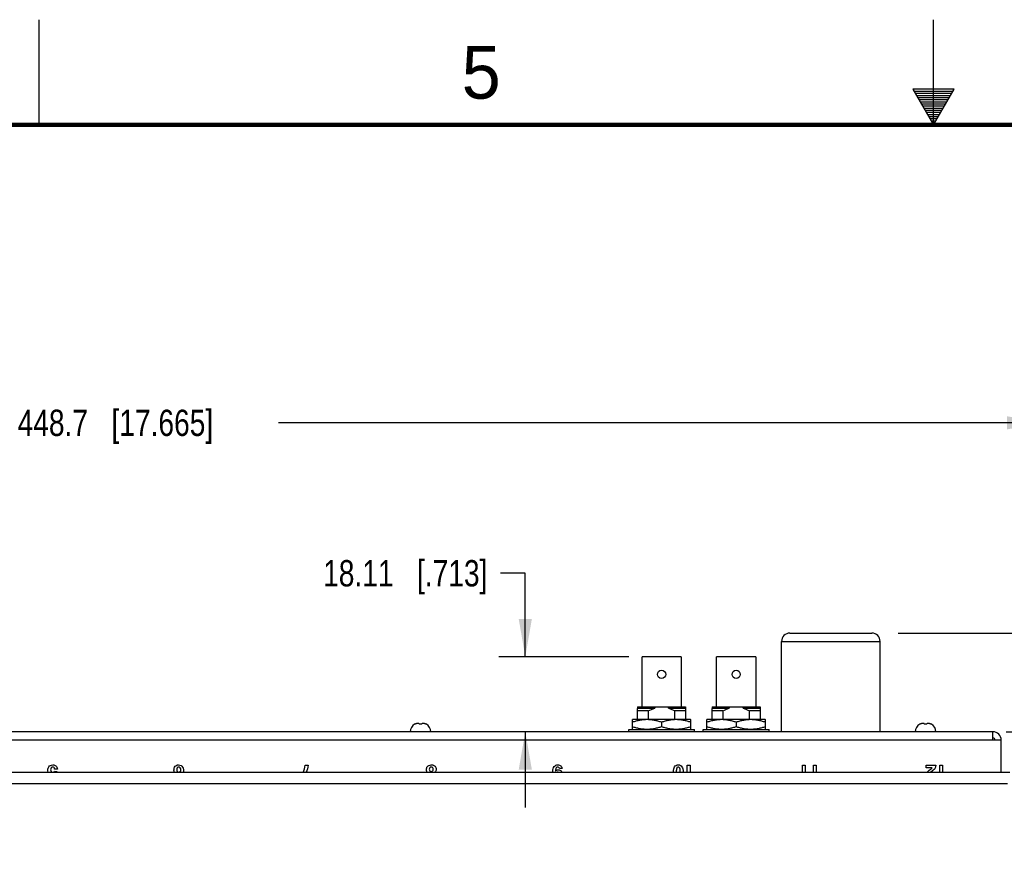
# Model space of a CAD drawing. Header units: inches. Extents: x 0 to 34, y 0 to 22.
# Tile 30 of 88: x 12.7 to 17.3, y 18 to 22. Entities that reach past the tile are written whole.
import ezdxf

# ---------------------------------------------------------------- set-up
doc = ezdxf.new("R2010")
doc.units = ezdxf.units.IN
doc.header["$LTSCALE"] = 1.87
doc.header["$MEASUREMENT"] = 0
doc.layers.get('0').update_dxf_attribs({"linetype": 'CONTINUOUS'})
doc.layers.add('DIMENSIONS', color=7, linetype='CONTINUOUS')
doc.styles.get("Standard").update_dxf_attribs({"font": 'txt', "width": 0.8})
doc.styles.add('TEXTSTYLE_2', font='txt')
doc.dimstyles.new('DIMSTYLE_1', dxfattribs={"dimtxt": 0.125, "dimasz": 0.18, "dimexe": 0.125, "dimexo": 0.0625, "dimgap": 0.0625, "dimtad": 0, "dimtih": 1, "dimtoh": 1, "dimlfac": 2, "dimdsep": 46, "dimtxsty": 'STANDARD', "dimblk": '_FILLED', "dimblk1": '_FILLED', "dimblk2": '_FILLED', "dimcen": 0.09, "dimadec": 0, "dimazin": 0, "dimtp": 0.001, "dimtm": 0.001, "dimtfac": 1, "dimtofl": 0, "dimtmove": 0, "dimatfit": 3, "dimldrblk": '_FILLED', "dimfxl": 1, "dimtolj": 1, "dimarcsym": 0})

# ---------------------------------------------------------------- blocks, each defined once
blk = doc.blocks.new('_FILLED')
at = {"color": 0, "linetype": 'BYBLOCK'}
blk.add_solid([(0, 0), (-1, 0.174), (-1, -0.174)], dxfattribs=at)
blk = doc.blocks.new('*D0')
at = {"layer": 'DIMENSIONS', "color": 2, "linetype": 'CONTINUOUS'}
for p, q in [((18.2786, 19.0843), (18.2786, 19.4443)), ((16.8315, 19.0843), (18.4036, 19.0843)), ((17.3447, 18.6153), (18.4036, 18.6153)), ((18.2786, 18.6153), (18.2786, 18.2553))]:
    blk.add_line(p, q, dxfattribs=at)
at = {"layer": 'DIMENSIONS', "color": 2, "linetype": 'CONTINUOUS', "xscale": 0.18, "yscale": 0.18, "zscale": 0.18}
for p, rotation in [((18.2786, 19.0843), 270), ((18.2786, 18.6153), 90)]:
    blk.add_blockref('_FILLED', p, dxfattribs=dict(at, rotation=rotation))
at = {"layer": 'DIMENSIONS', "color": 2, "linetype": 'CONTINUOUS', "insert": (18.2786, 18.9123), "char_height": 0.125, "width": 1.225, "attachment_point": 2, "line_spacing_factor": 0.9}
blk.add_mtext('23.83{\\Ftxt.shx;\\W1.000000;\\H0.125000; }[.938]', dxfattribs=at)
blk = doc.blocks.new('*D15')
at = {"layer": 'DIMENSIONS', "color": 2, "linetype": 'CONTINUOUS'}
for p, q in [((15.0602, 19.3688), (14.9427, 19.3688)), ((15.0602, 18.9718), (15.0602, 19.3688)), ((15.5525, 18.9718), (14.9352, 18.9718)), ((15.0602, 18.6153), (15.0602, 18.2553))]:
    blk.add_line(p, q, dxfattribs=at)
at = {"layer": 'DIMENSIONS', "color": 2, "linetype": 'CONTINUOUS', "xscale": 0.18, "yscale": 0.18, "zscale": 0.18}
for p, rotation in [((15.0602, 18.9718), 270), ((15.0602, 18.6153), 90)]:
    blk.add_blockref('_FILLED', p, dxfattribs=dict(at, rotation=rotation))
at = {"layer": 'DIMENSIONS', "color": 2, "linetype": 'CONTINUOUS', "insert": (14.8802, 19.4313), "char_height": 0.125, "width": 1.225, "attachment_point": 3, "line_spacing_factor": 0.9}
blk.add_mtext('18.11{\\Ftxt.shx;\\W1.000000;\\H0.125000; }[.713]', dxfattribs=at)
blk = doc.blocks.new('*D16')
at = {"layer": 'DIMENSIONS', "color": 2, "linetype": 'CONTINUOUS'}
for p, q in [((8.6959, 18.1097), (8.6959, 20.2089)), ((17.5286, 18.1097), (17.5286, 20.2089)), ((8.6959, 20.0839), (12.3373, 20.0839)), ((17.5286, 20.0839), (13.8873, 20.0839))]:
    blk.add_line(p, q, dxfattribs=at)
at = {"layer": 'DIMENSIONS', "color": 2, "linetype": 'CONTINUOUS', "xscale": 0.18, "yscale": 0.18, "zscale": 0.18, "rotation": 180}
blk.add_blockref('_FILLED', (8.6959, 20.0839), dxfattribs=at)
at = {"layer": 'DIMENSIONS', "color": 2, "linetype": 'CONTINUOUS', "xscale": 0.18, "yscale": 0.18, "zscale": 0.18}
blk.add_blockref('_FILLED', (17.5286, 20.0839), dxfattribs=at)
at = {"layer": 'DIMENSIONS', "color": 2, "linetype": 'CONTINUOUS', "insert": (13.1123, 20.1464), "char_height": 0.125, "width": 1.425, "attachment_point": 2, "line_spacing_factor": 0.9}
blk.add_mtext('448.7{\\Ftxt.shx;\\W1.000000;\\H0.125000; }[17.665]', dxfattribs=at)

msp = doc.modelspace()

# ---------------------------------------------------------------- linework, layer by layer
at = {"color": 2, "linetype": 'CONTINUOUS'}
for p, q in [((12.75, 21.5), (12.75, 22)), ((17, 21.5), (17, 22)), ((16.902, 21.6697), (17, 21.5)), ((17.098, 21.6697), (16.902, 21.6697)), ((17, 21.5), (17.098, 21.6697)), ((16.9076, 21.66), (17.0924, 21.66)), ((16.9134, 21.65), (17.0866, 21.65)), ((16.9192, 21.64), (17.0808, 21.64)), ((16.925, 21.63), (17.0751, 21.63)), ((16.9307, 21.62), (17.0693, 21.62)), ((16.9365, 21.61), (17.0635, 21.61)), ((16.9423, 21.6), (17.0578, 21.6)), ((16.9481, 21.59), (17.052, 21.59)), ((16.9538, 21.58), (17.0462, 21.58)), ((16.9596, 21.57), (17.0404, 21.57)), ((16.9654, 21.56), (17.0347, 21.56)), ((16.9712, 21.55), (17.0289, 21.55)), ((16.9769, 21.54), (17.0231, 21.54)), ((16.9827, 21.53), (17.0173, 21.53)), ((16.9885, 21.52), (17.0116, 21.52)), ((16.9942, 21.51), (17.0058, 21.51))]:
    msp.add_line(p, q, dxfattribs=at)
at = {"color": 7, "linetype": 'CONTINUOUS'}
for p, q in [((16.2779, 18.6153), (16.2779, 19.0443)), ((16.2779, 19.0443), (16.7466, 19.0443)), ((16.3179, 19.0843), (16.7066, 19.0843)), ((16.7466, 18.6153), (16.7466, 19.0443)), ((15.615, 18.7343), (15.615, 18.9718)), ((15.8005, 18.9718), (15.615, 18.9718)), ((15.8005, 18.9718), (15.8005, 18.7343)), ((15.9695, 18.7343), (15.9695, 18.9718)), ((16.155, 18.9718), (15.9695, 18.9718)), ((16.155, 18.9718), (16.155, 18.7343)), ((15.594, 18.7268), (15.5937, 18.7265)), ((15.5937, 18.6733), (15.5937, 18.7265)), ((15.594, 18.7343), (15.594, 18.7268)), ((15.594, 18.7343), (15.8215, 18.7343)), ((15.594, 18.7268), (15.6752, 18.7268)), ((15.6752, 18.7343), (15.6752, 18.7268)), ((15.7403, 18.7268), (15.7403, 18.7343)), ((15.7403, 18.7268), (15.8215, 18.7268)), ((15.8215, 18.7343), (15.8215, 18.7268)), ((15.8215, 18.7268), (15.8218, 18.7265)), ((15.8218, 18.7265), (15.8218, 18.6733)), ((15.9485, 18.7268), (15.9482, 18.7265)), ((15.9482, 18.6733), (15.9482, 18.7265)), ((15.9485, 18.7343), (15.9485, 18.7268)), ((15.9485, 18.7343), (16.176, 18.7343)), ((15.9485, 18.7268), (16.0297, 18.7268)), ((16.0297, 18.7343), (16.0297, 18.7268)), ((16.0948, 18.7268), (16.0948, 18.7343)), ((16.0948, 18.7268), (16.176, 18.7268)), ((16.176, 18.7343), (16.176, 18.7268)), ((16.176, 18.7268), (16.1763, 18.7265)), ((16.1763, 18.7265), (16.1763, 18.6733)), ((15.5695, 18.6733), (15.569, 18.6731)), ((15.569, 18.6266), (15.569, 18.6731)), ((15.846, 18.6733), (15.5695, 18.6733)), ((15.644, 18.7143), (15.5937, 18.7143)), ((15.644, 18.7143), (15.644, 18.6733)), ((15.7715, 18.6733), (15.7715, 18.7143)), ((15.8218, 18.7143), (15.7715, 18.7143)), ((15.846, 18.6733), (15.8465, 18.6731)), ((15.8465, 18.6266), (15.8465, 18.6731)), ((15.924, 18.6733), (15.9235, 18.6731)), ((15.9235, 18.6266), (15.9235, 18.6731)), ((16.2005, 18.6733), (15.924, 18.6733)), ((15.9985, 18.7143), (15.9482, 18.7143)), ((15.9985, 18.7143), (15.9985, 18.6733)), ((16.126, 18.6733), (16.126, 18.7143)), ((16.1763, 18.7143), (16.126, 18.7143)), ((16.2005, 18.6733), (16.201, 18.6731)), ((16.201, 18.6266), (16.201, 18.6731)), ((14.5353, 18.6509), (14.5344, 18.6509)), ((14.555, 18.6545), (14.5455, 18.6545)), ((14.5554, 18.6509), (14.5549, 18.6552)), ((14.5691, 18.6509), (14.5554, 18.6509)), ((14.5696, 18.6552), (14.5691, 18.6509)), ((14.579, 18.6545), (14.5695, 18.6545)), ((14.5901, 18.6509), (14.5892, 18.6509)), ((15.5515, 18.6153), (15.5515, 18.6263)), ((15.5515, 18.6263), (15.864, 18.6263)), ((15.569, 18.6266), (15.5695, 18.6263)), ((15.7078, 18.6607), (15.7078, 18.639)), ((15.8465, 18.6266), (15.846, 18.6263)), ((15.864, 18.6153), (15.864, 18.6263)), ((15.906, 18.6153), (15.906, 18.6263)), ((15.906, 18.6263), (16.2185, 18.6263)), ((15.9235, 18.6266), (15.924, 18.6263)), ((16.0623, 18.6607), (16.0623, 18.639)), ((16.201, 18.6266), (16.2005, 18.6263)), ((16.2185, 18.6153), (16.2185, 18.6263)), ((16.9353, 18.6509), (16.9344, 18.6509)), ((16.955, 18.6545), (16.9455, 18.6545)), ((16.9554, 18.6509), (16.9549, 18.6552)), ((16.9691, 18.6509), (16.9554, 18.6509)), ((16.9696, 18.6552), (16.9691, 18.6509)), ((16.979, 18.6545), (16.9695, 18.6545)), ((16.9901, 18.6509), (16.9892, 18.6509)), ((17.3623, 18.4222), (8.8623, 18.4222)), ((17.3514, 18.4212), (8.8731, 18.4212)), ((8.8731, 18.37), (17.3514, 18.37))]:
    msp.add_line(p, q, dxfattribs=at)
at = {"color": 3, "linetype": 'CONTINUOUS'}
for p, q in [((17.3217, 18.5758), (8.9028, 18.5758)), ((17.2822, 18.6153), (8.9423, 18.6153)), ((17.2822, 18.5758), (17.2822, 18.6153)), ((17.3217, 18.4222), (17.3217, 18.5758))]:
    msp.add_line(p, q, dxfattribs=at)
at = {"color": 40, "linetype": 'CONTINUOUS'}
for p, q in [((12.8369, 18.4383), (12.8237, 18.4383)), ((14.0142, 18.4561), (14.0277, 18.4561)), ((15.2222, 18.4407), (15.2222, 18.4408)), ((15.2353, 18.4407), (15.2222, 18.4407)), ((15.83, 18.4222), (15.83, 18.4561)), ((15.83, 18.4561), (15.8431, 18.4561)), ((15.8431, 18.4561), (15.8431, 18.4222)), ((16.3779, 18.4222), (16.3779, 18.4561)), ((16.3779, 18.4561), (16.391, 18.4561)), ((16.391, 18.4561), (16.391, 18.4222)), ((16.43, 18.4222), (16.43, 18.4561)), ((16.43, 18.4561), (16.4431, 18.4561)), ((16.4431, 18.4561), (16.4431, 18.4222)), ((16.9654, 18.4445), (16.9654, 18.4561)), ((16.9654, 18.4561), (17.0109, 18.4561)), ((16.9943, 18.4445), (16.9654, 18.4445)), ((17.03, 18.4222), (17.03, 18.4561)), ((17.03, 18.4561), (17.0431, 18.4561)), ((17.0431, 18.4561), (17.0431, 18.4222)), ((12.8231, 18.4278), (12.8348, 18.4272)), ((12.8348, 18.4272), (12.8342, 18.4222)), ((15.2036, 18.4288), (15.2038, 18.4286)), ((16.9954, 18.4296), (16.9855, 18.4222))]:
    msp.add_line(p, q, dxfattribs=at)
at = {"color": 7, "linetype": 'CONTINUOUS', "const_width": 0.02}
msp.add_lwpolyline([(33.5, 21.5), (0.5, 21.5)], dxfattribs=at)
at = {"color": 7, "linetype": 'CONTINUOUS'}
for centre in [(15.7078, 18.8883), (16.0623, 18.8883)]:
    msp.add_circle(centre, 0.0195, dxfattribs=at)
for centre, radius, start, end in [((16.3179, 19.0443), 0.04, 90, 180), ((16.7066, 19.0443), 0.04, 0, 90), ((14.5533, 18.6153), 0.0403, 117.955, 180), ((14.5541, 18.6138), 0.0416, 113.2281, 116.8447), ((14.5542, 18.6136), 0.0419, 111.4992, 113.2294), ((14.5543, 18.6134), 0.0421, 109.9243, 111.4993), ((14.5543, 18.6131), 0.0423, 108.0743, 109.9236), ((14.5544, 18.6129), 0.0426, 107.0147, 108.0751), ((14.5545, 18.6125), 0.043, 105.1504, 107.0133), ((14.5546, 18.6122), 0.0433, 104.4642, 105.1519), ((14.5547, 18.6117), 0.0438, 102.2016, 104.4607), ((14.5622, 18.5771), 0.0793, 101.2436, 102.205), ((14.5622, 18.5771), 0.0793, 100.5366, 101.2436), ((14.5622, 18.5771), 0.0793, 100.3686, 100.5366), ((14.5622, 18.5771), 0.0793, 99.5681, 100.3686), ((14.5557, 18.5971), 0.0585, 95.6339, 96.5392), ((14.5557, 18.5971), 0.0586, 95.2309, 95.634), ((14.5557, 18.597), 0.0586, 94.7286, 95.2308), ((14.5557, 18.597), 0.0586, 94.1975, 94.7286), ((14.5557, 18.597), 0.0586, 93.8272, 94.1975), ((14.5557, 18.5969), 0.0587, 92.9324, 93.8271), ((14.551, 18.6353), 0.0203, 83.4575, 84.9685), ((14.5509, 18.6351), 0.0205, 82.837, 83.4587), ((14.5509, 18.635), 0.0206, 81.9493, 82.8367), ((14.5509, 18.6348), 0.0208, 81.1149, 81.9493), ((14.5509, 18.6347), 0.0209, 80.4487, 81.1151), ((14.5508, 18.6344), 0.0212, 78.9622, 80.447), ((14.5737, 18.6344), 0.0212, 99.553, 101.0378), ((14.5736, 18.6347), 0.0209, 98.896, 99.5513), ((14.5736, 18.6348), 0.0208, 98.0507, 98.8962), ((14.5736, 18.635), 0.0206, 97.1755, 98.0507), ((14.5736, 18.6351), 0.0205, 96.5414, 97.1752), ((14.5735, 18.6353), 0.0203, 95.0315, 96.5425), ((14.5688, 18.5969), 0.0587, 86.1731, 87.0676), ((14.5688, 18.597), 0.0586, 85.8001, 86.173), ((14.5688, 18.597), 0.0586, 85.2717, 85.8002), ((14.5688, 18.597), 0.0586, 84.7671, 85.2717), ((14.5688, 18.5971), 0.0586, 84.3663, 84.7671), ((14.5688, 18.5971), 0.0585, 83.4608, 84.3663), ((14.5623, 18.5771), 0.0793, 79.6314, 80.4319), ((14.5623, 18.5771), 0.0793, 79.4598, 79.6314), ((14.5623, 18.5771), 0.0793, 78.7565, 79.4598), ((14.5623, 18.5771), 0.0793, 77.795, 78.7564), ((14.5698, 18.6117), 0.0438, 75.5393, 77.7984), ((14.5699, 18.6122), 0.0433, 74.8481, 75.5358), ((14.57, 18.6125), 0.043, 72.9868, 74.8496), ((14.5701, 18.6129), 0.0426, 71.925, 72.9853), ((14.5702, 18.6131), 0.0423, 70.0764, 71.9258), ((14.5702, 18.6134), 0.0421, 68.5007, 70.0757), ((14.5703, 18.6136), 0.0419, 66.7707, 68.5009), ((14.5704, 18.6138), 0.0416, 63.1553, 66.7719), ((14.5712, 18.6153), 0.0403, 0, 62.045), ((16.9533, 18.6153), 0.0403, 117.955, 180), ((16.9541, 18.6138), 0.0416, 113.2281, 116.8447), ((16.9542, 18.6136), 0.0419, 111.4992, 113.2294), ((16.9543, 18.6134), 0.0421, 109.9243, 111.4993), ((16.9543, 18.6131), 0.0423, 108.0743, 109.9236), ((16.9544, 18.6129), 0.0426, 107.0147, 108.0751), ((16.9545, 18.6125), 0.043, 105.1504, 107.0133), ((16.9546, 18.6122), 0.0433, 104.4642, 105.1519), ((16.9547, 18.6117), 0.0438, 102.2016, 104.4607), ((16.9622, 18.5771), 0.0793, 101.2436, 102.205), ((16.9622, 18.5771), 0.0793, 100.5366, 101.2436), ((16.9622, 18.5771), 0.0793, 100.3686, 100.5366), ((16.9622, 18.5771), 0.0793, 99.5681, 100.3686), ((16.9557, 18.5971), 0.0585, 95.6339, 96.5392), ((16.9557, 18.5971), 0.0586, 95.2309, 95.634), ((16.9557, 18.597), 0.0586, 94.7286, 95.2308), ((16.9557, 18.597), 0.0586, 94.1975, 94.7286), ((16.9557, 18.597), 0.0586, 93.8272, 94.1975), ((16.9557, 18.5969), 0.0587, 92.9324, 93.8271), ((16.951, 18.6353), 0.0203, 83.4575, 84.9685), ((16.9509, 18.6351), 0.0205, 82.837, 83.4587), ((16.9509, 18.635), 0.0206, 81.9493, 82.8367), ((16.9509, 18.6348), 0.0208, 81.1149, 81.9493), ((16.9509, 18.6347), 0.0209, 80.4487, 81.1151), ((16.9508, 18.6344), 0.0212, 78.9622, 80.447), ((16.9737, 18.6344), 0.0212, 99.553, 101.0378), ((16.9736, 18.6347), 0.0209, 98.896, 99.5513), ((16.9736, 18.6348), 0.0208, 98.0507, 98.8962), ((16.9736, 18.635), 0.0206, 97.1755, 98.0507), ((16.9736, 18.6351), 0.0205, 96.5414, 97.1752), ((16.9735, 18.6353), 0.0203, 95.0315, 96.5425), ((16.9688, 18.5969), 0.0587, 86.1731, 87.0676), ((16.9688, 18.597), 0.0586, 85.8001, 86.173), ((16.9688, 18.597), 0.0586, 85.2717, 85.8002), ((16.9688, 18.597), 0.0586, 84.7671, 85.2717), ((16.9688, 18.5971), 0.0586, 84.3663, 84.7671), ((16.9688, 18.5971), 0.0585, 83.4608, 84.3663), ((16.9623, 18.5771), 0.0793, 79.6314, 80.4319), ((16.9623, 18.5771), 0.0793, 79.4598, 79.6314), ((16.9623, 18.5771), 0.0793, 78.7565, 79.4598), ((16.9623, 18.5771), 0.0793, 77.795, 78.7564), ((16.9698, 18.6117), 0.0438, 75.5393, 77.7984), ((16.9699, 18.6122), 0.0433, 74.8481, 75.5358), ((16.97, 18.6125), 0.043, 72.9868, 74.8496), ((16.9701, 18.6129), 0.0426, 71.925, 72.9853), ((16.9702, 18.6131), 0.0423, 70.0764, 71.9258), ((16.9702, 18.6134), 0.0421, 68.5007, 70.0757), ((16.9703, 18.6136), 0.0419, 66.7707, 68.5009), ((16.9704, 18.6138), 0.0416, 63.1553, 66.7719), ((16.9712, 18.6153), 0.0403, 0, 62.045), ((17.2822, 18.5758), 0.01, 0, 90)]:
    msp.add_arc(centre, radius, start, end, dxfattribs=at)
at = {"color": 3, "linetype": 'CONTINUOUS'}
msp.add_arc((17.2822, 18.5758), 0.0395, 0, 90, dxfattribs=at)
at = {"color": 40, "linetype": 'CONTINUOUS'}
msp.add_arc((13.3232, 18.4244), 0.1132, 358.9051, 0.017, dxfattribs=at)
at = {"color": 7, "linetype": 'CONTINUOUS'}
for points in [[(15.644, 18.7143), (15.654, 18.7194), (15.6645, 18.7238), (15.6752, 18.7268)], [(15.7403, 18.7268), (15.751, 18.7238), (15.7615, 18.7194), (15.7715, 18.7143)], [(15.9985, 18.7143), (16.0085, 18.7194), (16.019, 18.7238), (16.0297, 18.7268)], [(16.0948, 18.7268), (16.1055, 18.7238), (16.116, 18.7194), (16.126, 18.7143)]]:
    msp.add_open_spline(points, degree=3, dxfattribs=at)
for points in [[(15.7078, 18.6607), (15.7021, 18.6625), (15.6908, 18.666), (15.6764, 18.6693), (15.6647, 18.6712), (15.656, 18.6723), (15.6472, 18.6729), (15.6384, 18.6731), (15.6296, 18.6729), (15.6208, 18.6723), (15.612, 18.6712), (15.6004, 18.6693), (15.586, 18.666), (15.5746, 18.6625), (15.569, 18.6607)], [(15.8465, 18.6607), (15.8409, 18.6625), (15.8295, 18.666), (15.8151, 18.6693), (15.8035, 18.6712), (15.7947, 18.6723), (15.7859, 18.6729), (15.7771, 18.6731), (15.7683, 18.6729), (15.7595, 18.6723), (15.7508, 18.6712), (15.7391, 18.6693), (15.7247, 18.666), (15.7134, 18.6625), (15.7078, 18.6607)], [(16.0623, 18.6607), (16.0566, 18.6625), (16.0453, 18.666), (16.0309, 18.6693), (16.0192, 18.6712), (16.0105, 18.6723), (16.0017, 18.6729), (15.9929, 18.6731), (15.9841, 18.6729), (15.9753, 18.6723), (15.9665, 18.6712), (15.9549, 18.6693), (15.9405, 18.666), (15.9291, 18.6625), (15.9235, 18.6607)], [(16.201, 18.6607), (16.1954, 18.6625), (16.184, 18.666), (16.1696, 18.6693), (16.158, 18.6712), (16.1492, 18.6723), (16.1404, 18.6729), (16.1316, 18.6731), (16.1228, 18.6729), (16.114, 18.6723), (16.1053, 18.6712), (16.0936, 18.6693), (16.0792, 18.666), (16.0679, 18.6625), (16.0623, 18.6607)], [(15.7078, 18.639), (15.7021, 18.6372), (15.6908, 18.6337), (15.6764, 18.6304), (15.6647, 18.6285), (15.656, 18.6274), (15.6472, 18.6268), (15.6384, 18.6266), (15.6296, 18.6268), (15.6208, 18.6274), (15.612, 18.6285), (15.6004, 18.6304), (15.586, 18.6337), (15.5746, 18.6372), (15.569, 18.639)], [(15.8465, 18.639), (15.8409, 18.6372), (15.8295, 18.6337), (15.8151, 18.6304), (15.8035, 18.6285), (15.7947, 18.6274), (15.7859, 18.6268), (15.7771, 18.6266), (15.7683, 18.6268), (15.7595, 18.6274), (15.7508, 18.6285), (15.7391, 18.6304), (15.7247, 18.6337), (15.7134, 18.6372), (15.7078, 18.639)], [(16.0623, 18.639), (16.0566, 18.6372), (16.0453, 18.6337), (16.0309, 18.6304), (16.0192, 18.6285), (16.0105, 18.6274), (16.0017, 18.6268), (15.9929, 18.6266), (15.9841, 18.6268), (15.9753, 18.6274), (15.9665, 18.6285), (15.9549, 18.6304), (15.9405, 18.6337), (15.9291, 18.6372), (15.9235, 18.639)], [(16.201, 18.639), (16.1954, 18.6372), (16.184, 18.6337), (16.1696, 18.6304), (16.158, 18.6285), (16.1492, 18.6274), (16.1404, 18.6268), (16.1316, 18.6266), (16.1228, 18.6268), (16.114, 18.6274), (16.1053, 18.6285), (16.0936, 18.6304), (16.0792, 18.6337), (16.0679, 18.6372), (16.0623, 18.639)]]:
    msp.add_open_spline(points, degree=3, knots=[0, 0, 0, 0, 0.125691, 0.25084, 0.313245, 0.375555, 0.437795, 0.5, 0.562205, 0.624445, 0.686755, 0.74916, 0.874309, 1, 1, 1, 1], dxfattribs=at)
at = {"color": 40, "linetype": 'CONTINUOUS'}
for points, knots in [([(12.791, 18.434), (12.791, 18.4393), (12.7934, 18.4484), (12.8036, 18.4567), (12.8111, 18.4579), (12.8152, 18.4579)], [0, 0, 0, 0, 0.423694, 0.67608, 1, 1, 1, 1]), ([(12.8144, 18.4474), (12.813, 18.4474), (12.8101, 18.4468), (12.8055, 18.4428), (12.8045, 18.438), (12.8045, 18.4349)], [0, 0, 0, 0, 0.243906, 0.47448, 1, 1, 1, 1]), ([(12.8237, 18.4383), (12.8235, 18.4406), (12.822, 18.4457), (12.8168, 18.4474), (12.8144, 18.4474)], [0, 0, 0, 0, 0.501346, 1, 1, 1, 1]), ([(12.8152, 18.4579), (12.8203, 18.4579), (12.8285, 18.4555), (12.8354, 18.447), (12.8367, 18.4413), (12.8369, 18.4383)], [0, 0, 0, 0, 0.474828, 0.720072, 1, 1, 1, 1]), ([(13.3906, 18.4336), (13.3906, 18.4398), (13.3934, 18.4496), (13.4035, 18.4568), (13.4094, 18.4579), (13.4124, 18.4579)], [0, 0, 0, 0, 0.51591, 0.750694, 1, 1, 1, 1]), ([(13.4129, 18.4474), (13.4118, 18.4474), (13.4093, 18.4469), (13.4046, 18.4432), (13.4038, 18.4381), (13.4038, 18.4347)], [0, 0, 0, 0, 0.203594, 0.41679, 1, 1, 1, 1]), ([(13.4124, 18.4579), (13.4166, 18.4579), (13.4247, 18.4565), (13.4329, 18.4475), (13.436, 18.4363), (13.4365, 18.4285), (13.4365, 18.4244)], [0, 0, 0, 0, 0.269647, 0.495874, 0.737635, 1, 1, 1, 1]), ([(13.4234, 18.435), (13.4234, 18.4381), (13.4221, 18.443), (13.4173, 18.4468), (13.4144, 18.4474), (13.4129, 18.4474)], [0, 0, 0, 0, 0.522437, 0.755369, 1, 1, 1, 1]), ([(14.5903, 18.4363), (14.5903, 18.4412), (14.593, 18.4495), (14.6026, 18.4568), (14.6096, 18.4579), (14.6133, 18.4579)], [0, 0, 0, 0, 0.422697, 0.678311, 1, 1, 1, 1]), ([(14.5969, 18.4222), (14.5953, 18.4233), (14.5913, 18.4271), (14.5903, 18.4328), (14.5903, 18.4363)], [0, 0, 0, 0, 0.356025, 1, 1, 1, 1]), ([(14.6132, 18.4474), (14.6117, 18.4474), (14.6089, 18.4468), (14.6048, 18.4432), (14.6038, 18.4393), (14.6038, 18.4369)], [0, 0, 0, 0, 0.286033, 0.533558, 1, 1, 1, 1]), ([(14.6038, 18.4369), (14.6038, 18.4344), (14.6048, 18.4305), (14.609, 18.427), (14.6119, 18.4265), (14.6135, 18.4265)], [0, 0, 0, 0, 0.458192, 0.703582, 1, 1, 1, 1]), ([(14.6229, 18.4368), (14.6229, 18.4395), (14.6215, 18.4453), (14.6158, 18.4474), (14.6132, 18.4474)], [0, 0, 0, 0, 0.514451, 1, 1, 1, 1]), ([(14.6133, 18.4579), (14.617, 18.4579), (14.6237, 18.457), (14.6335, 18.4506), (14.6364, 18.4424), (14.6364, 18.4376)], [0, 0, 0, 0, 0.322967, 0.575553, 1, 1, 1, 1]), ([(14.6135, 18.4265), (14.6158, 18.4265), (14.6213, 18.4283), (14.6229, 18.434), (14.6229, 18.4368)], [0, 0, 0, 0, 0.452575, 1, 1, 1, 1]), ([(14.6364, 18.4376), (14.6364, 18.4349), (14.6359, 18.4302), (14.6327, 18.4251), (14.6301, 18.423), (14.6289, 18.4222)], [0, 0, 0, 0, 0.450376, 0.766882, 1, 1, 1, 1]), ([(15.1904, 18.4237), (15.1904, 18.4292), (15.1913, 18.4387), (15.1969, 18.4505), (15.2053, 18.4568), (15.2116, 18.4579), (15.2146, 18.4579)], [0, 0, 0, 0, 0.348921, 0.602429, 0.807725, 1, 1, 1, 1]), ([(15.2145, 18.4474), (15.2132, 18.4474), (15.2102, 18.4467), (15.2064, 18.4431), (15.204, 18.4368), (15.2036, 18.4318), (15.2036, 18.4288)], [0, 0, 0, 0, 0.171861, 0.367707, 0.629303, 1, 1, 1, 1]), ([(15.2222, 18.4408), (15.2219, 18.4427), (15.2203, 18.4465), (15.2163, 18.4474), (15.2145, 18.4474)], [0, 0, 0, 0, 0.515356, 1, 1, 1, 1]), ([(15.2146, 18.4579), (15.2196, 18.4579), (15.2274, 18.4558), (15.2337, 18.4479), (15.235, 18.4432), (15.2353, 18.4407)], [0, 0, 0, 0, 0.507986, 0.745432, 1, 1, 1, 1]), ([(15.7642, 18.4236), (15.7642, 18.4287), (15.7648, 18.4377), (15.7687, 18.4494), (15.7769, 18.4569), (15.7838, 18.4579), (15.7873, 18.4579)], [0, 0, 0, 0, 0.326607, 0.572475, 0.777046, 1, 1, 1, 1]), ([(15.7873, 18.4474), (15.7857, 18.4474), (15.7821, 18.4466), (15.779, 18.4412), (15.7779, 18.4335), (15.7777, 18.4273), (15.7777, 18.4236)], [0, 0, 0, 0, 0.170477, 0.349189, 0.613845, 1, 1, 1, 1]), ([(15.7873, 18.4579), (15.7907, 18.4579), (15.7976, 18.4569), (15.8058, 18.4494), (15.8098, 18.4377), (15.8103, 18.4287), (15.8103, 18.4236)], [0, 0, 0, 0, 0.222926, 0.427493, 0.673373, 1, 1, 1, 1]), ([(15.7968, 18.4236), (15.7968, 18.4273), (15.7967, 18.4335), (15.7956, 18.4412), (15.7924, 18.4466), (15.7889, 18.4474), (15.7873, 18.4474)], [0, 0, 0, 0, 0.386172, 0.650843, 0.829566, 1, 1, 1, 1]), ([(16.9794, 18.4322), (16.9828, 18.4346), (16.988, 18.4381), (16.9933, 18.4424), (16.9943, 18.4445)], [0, 0, 0, 0, 0.646497, 1, 1, 1, 1]), ([(17.0109, 18.4561), (17.0108, 18.4541), (17.0105, 18.4499), (17.0075, 18.4396), (17.0006, 18.4334), (16.9954, 18.4296)], [0, 0, 0, 0, 0.187733, 0.393803, 1, 1, 1, 1]), ([(12.7939, 18.4222), (12.7935, 18.4228), (12.7917, 18.4265), (12.791, 18.4306), (12.791, 18.434)], [0, 0, 0, 0, 0.179855, 1, 1, 1, 1]), ([(12.8045, 18.4349), (12.8045, 18.4321), (12.8054, 18.4276), (12.8098, 18.4236), (12.8127, 18.423), (12.8143, 18.423)], [0, 0, 0, 0, 0.495682, 0.733068, 1, 1, 1, 1]), ([(12.8143, 18.423), (12.8157, 18.423), (12.8192, 18.4233), (12.8221, 18.4259), (12.8231, 18.4278)], [0, 0, 0, 0, 0.400033, 1, 1, 1, 1]), ([(13.4038, 18.4347), (13.4038, 18.4316), (13.4054, 18.4256), (13.4111, 18.4235), (13.4133, 18.4235)], [0, 0, 0, 0, 0.579173, 1, 1, 1, 1]), ([(13.4133, 18.4235), (13.4158, 18.4235), (13.4218, 18.4256), (13.4234, 18.4319), (13.4234, 18.435)], [0, 0, 0, 0, 0.438993, 1, 1, 1, 1]), ([(15.2038, 18.4286), (15.2051, 18.4306), (15.2092, 18.4337), (15.2141, 18.4342), (15.2164, 18.4342)], [0, 0, 0, 0, 0.511644, 1, 1, 1, 1]), ([(15.2164, 18.4342), (15.2193, 18.4342), (15.2249, 18.4332), (15.2314, 18.4286), (15.234, 18.4243), (15.2349, 18.4222)], [0, 0, 0, 0, 0.374569, 0.71027, 1, 1, 1, 1]), ([(16.9688, 18.4222), (16.9692, 18.4228), (16.972, 18.4268), (16.976, 18.4298), (16.9794, 18.4322)], [0, 0, 0, 0, 0.148736, 1, 1, 1, 1])]:
    msp.add_open_spline(points, degree=3, knots=knots, dxfattribs=at)
for points in [[(14.0048, 18.4222), (14.0102, 18.4327), (14.0135, 18.4444), (14.0142, 18.4561)], [(14.0277, 18.4561), (14.0271, 18.4443), (14.0233, 18.4327), (14.0178, 18.4222)], [(13.3938, 18.4222), (13.3917, 18.4256), (13.3906, 18.4297), (13.3906, 18.4336)], [(15.2136, 18.4237), (15.2118, 18.4237), (15.21, 18.4232), (15.2084, 18.4222)], [(15.2194, 18.4222), (15.2177, 18.4233), (15.2156, 18.4237), (15.2136, 18.4237)]]:
    msp.add_open_spline(points, degree=3, dxfattribs=at)

# ---------------------------------------------------------------- texts
at = {"color": 2, "linetype": 'CONTINUOUS', "insert": (14.7577, 21.8747), "char_height": 0.25, "width": 0.25, "attachment_point": 1, "line_spacing_factor": 0.9, "style": 'TEXTSTYLE_2'}
msp.add_mtext('5', dxfattribs=at)

# ---------------------------------------------------------------- dimensions: what is measured, and where the dimension line sits
at = {"layer": 'DIMENSIONS', "color": 2, "linetype": 'CONTINUOUS'}
dim = msp.add_linear_dim(base=(17.5286, 20.0839), p1=(8.6959, 18.0472), p2=(17.5286, 18.0472), dimstyle='DIMSTYLE_1', dxfattribs=at)
dim.commit()
dim.dimension.update_dxf_attribs({"geometry": '*D16', "text_midpoint": (13.1123, 20.0839), "dimtype": 160})
for base, p2, picture, middle in [((15.0602, 18.9718), (15.615, 18.9718), '*D15', (14.2677, 19.3688)), ((18.2786, 19.0843), (16.769, 19.0843), '*D0', (18.2786, 18.8498))]:
    dim = msp.add_linear_dim(base=base, p1=(17.2822, 18.6153), p2=p2, angle=90, dimstyle='DIMSTYLE_1', dxfattribs=at)
    dim.commit()
    dim.dimension.update_dxf_attribs({"geometry": picture, "text_midpoint": middle, "dimtype": 160})

doc.saveas('drawing.dxf')
